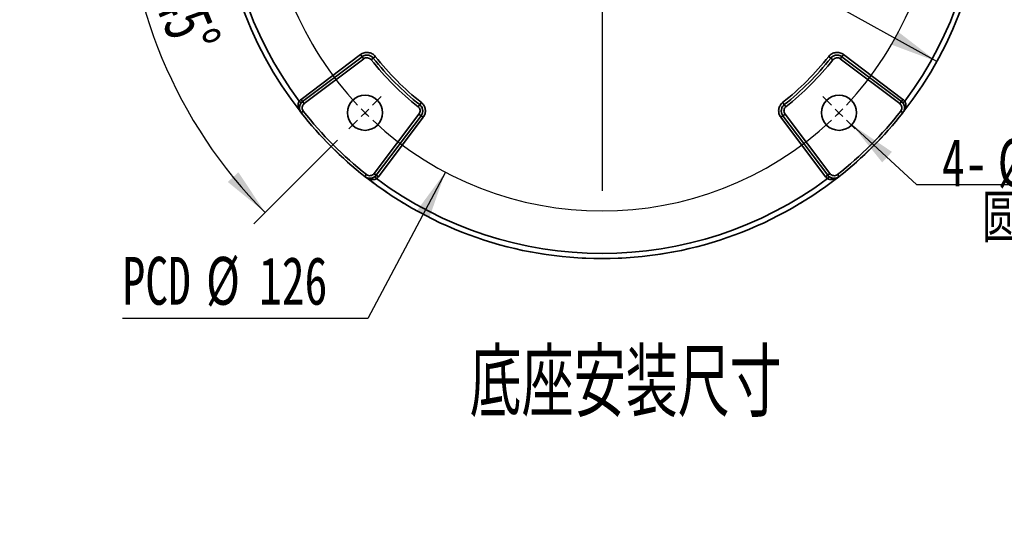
# Model space of a CAD drawing. Header units: millimetres. Extents: x 0 to 297, y 0 to 209.
# Tile 36 of 39: x 183 to 245, y 113 to 145. Entities that reach past the tile are written whole.
import ezdxf

# ---------------------------------------------------------------- set-up
doc = ezdxf.new("R2010")
doc.units = ezdxf.units.MM
doc.layers.add('图层0', color=7, linetype='Continuous')
doc.styles.add('SLDTEXTSTYLE1', font='TXT', dxfattribs={"width": 0.7, "bigfont": 'bigfont'})
doc.styles.add('SLDTEXTSTYLE2', font='TXT', dxfattribs={"width": 0.7})
doc.dimstyles.new('SLDDIMSTYLE1', dxfattribs={"dimtxt": 3, "dimasz": 3, "dimexe": 0, "dimexo": 0.0625, "dimgap": 0.75, "dimtad": 0, "dimtih": 1, "dimtoh": 1, "dimlfac": 3, "dimrnd": 1e-09, "dimzin": 12, "dimdsep": 46, "dimtxsty": 'SLDTEXTSTYLE2', "dimsah": 1, "dimcen": 0, "dimadec": 0, "dimazin": 3, "dimtfac": 1, "dimtmove": 0, "dimatfit": 3, "dimfxl": 0, "dimfrac": 2, "dimtolj": 1, "dimtzin": 12, "dimarcsym": 0})
doc.dimstyles.new('SLDDIMSTYLE5', dxfattribs={"dimtxt": 3, "dimasz": 3, "dimexe": 0, "dimexo": 0.0625, "dimgap": 0.75, "dimtad": 0, "dimtih": 1, "dimtoh": 1, "dimlfac": 3, "dimrnd": 1e-09, "dimzin": 12, "dimdsep": 46, "dimtxsty": 'SLDTEXTSTYLE2', "dimblk1": 'NONE', "dimblk2": 'NONE', "dimsah": 1, "dimcen": 0, "dimadec": 0, "dimazin": 3, "dimtfac": 1, "dimtmove": 0, "dimatfit": 3, "dimldrblk": 'NONE', "dimfxl": 0, "dimfrac": 2, "dimtolj": 1, "dimtzin": 12, "dimarcsym": 0})
doc.dimstyles.new('SLDDIMSTYLE6', dxfattribs={"dimtxt": 3, "dimasz": 3, "dimexe": 0, "dimexo": 0.0625, "dimgap": 0.75, "dimtad": 0, "dimtih": 1, "dimtoh": 1, "dimlfac": 3, "dimrnd": 1e-09, "dimzin": 12, "dimdsep": 46, "dimtxsty": 'SLDTEXTSTYLE2', "dimblk1": 'NONE', "dimblk2": 'NONE', "dimsah": 1, "dimcen": 0, "dimadec": 0, "dimazin": 3, "dimtol": 1, "dimtp": 0.03, "dimtfac": 1, "dimtmove": 0, "dimatfit": 3, "dimldrblk": 'NONE', "dimfxl": 0, "dimfrac": 2, "dimtolj": 1, "dimarcsym": 0})
doc.dimstyles.new('SLDDIMSTYLE7', dxfattribs={"dimtxt": 3, "dimasz": 3, "dimexe": 0, "dimexo": 0.0625, "dimgap": 0.75, "dimtad": 0, "dimtih": 1, "dimtoh": 1, "dimlfac": 3, "dimrnd": 1e-09, "dimzin": 12, "dimdsep": 46, "dimtxsty": 'SLDTEXTSTYLE2', "dimblk1": 'NONE', "dimblk2": 'NONE', "dimsah": 1, "dimcen": 0, "dimadec": 0, "dimazin": 3, "dimtfac": 1, "dimtmove": 0, "dimatfit": 3, "dimldrblk": 'NONE', "dimfxl": 0, "dimfrac": 2, "dimtolj": 1, "dimtzin": 12, "dimarcsym": 0})
doc.dimstyles.new('SLDDIMSTYLE8', dxfattribs={"dimtxt": 3, "dimasz": 3, "dimexe": 0, "dimexo": 0.0625, "dimgap": 0.75, "dimtad": 2, "dimdec": 4, "dimlfac": 3, "dimzin": 12, "dimdsep": 46, "dimtxsty": 'SLDTEXTSTYLE2', "dimsah": 1, "dimcen": 0.09, "dimadec": 1, "dimazin": 3, "dimtfac": 1, "dimtdec": 1, "dimtofl": 0, "dimtmove": 0, "dimatfit": 3, "dimfxl": 0, "dimfrac": 2, "dimtolj": 1, "dimtzin": 12, "dimarcsym": 0})

# ---------------------------------------------------------------- blocks, each defined once
blk = doc.blocks.new('_D_16')
at = {"layer": '图层0'}
for p, q in [((194.454, 167.763), (184.312, 167.763)), ((198.834, 165.332), (194.454, 167.763)), ((240.804, 142.042), (198.834, 165.332))]:
    blk.add_line(p, q, dxfattribs=at)
for points in [[(198.834, 165.332), (201.238, 163.483), (201.675, 164.27)], [(240.804, 142.042), (238.4, 143.891), (237.963, 143.104)]]:
    blk.add_solid(points, dxfattribs=at)
at = {"layer": '图层0', "char_height": 3, "attachment_point": 1, "style": 'SLDTEXTSTYLE2'}
for s, insert in [('%%c', (184.312, 171.63)), ('144', (187.629, 171.63))]:
    blk.add_mtext(s, dxfattribs=dict(at, insert=insert))
blk = doc.blocks.new('_D_20')
at = {"layer": '图层0'}
blk.add_line((205.15, 125.946), (189.771, 125.946), dxfattribs=at)
at = {"layer": '图层0', "char_height": 3, "attachment_point": 1, "style": 'SLDTEXTSTYLE2'}
for s, insert in [('PCD', (189.771, 129.813)), ('%%c', (195.008, 129.813)), ('126', (198.325, 129.813))]:
    blk.add_mtext(s, dxfattribs=dict(at, insert=insert))
blk = doc.blocks.new('_None')
blk = doc.blocks.new('SW_SYMBOL_HOLE_DEPTH')
at = {"layer": '图层0', "color": 0}
for p, q in [((0, 875), (800, 875)), ((400, 875), (400, 75)), ((100, 555), (400, 75)), ((700, 555), (400, 75))]:
    blk.add_line(p, q, dxfattribs=at)
blk = doc.blocks.new('_D_21')
at = {"layer": '图层0'}
blk.add_line((193.839, 158.728), (174.735, 158.728), dxfattribs=at)
at = {"layer": '图层0', "xscale": 0.003490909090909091, "yscale": 0.003490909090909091, "zscale": 0.003490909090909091}
blk.add_blockref('SW_SYMBOL_HOLE_DEPTH', (187.363, 158.973), dxfattribs=at)
at = {"layer": '图层0', "attachment_point": 1, "style": 'SLDTEXTSTYLE2'}
for s, insert, char_height in [('+', (181.544, 163.797), 2), ('0.03', (182.708, 163.797), 2), ('%%c', (174.735, 162.595), 3), ('4', (178.052, 162.595), 3), ('6', (190.506, 162.595), 3), ('0', (182.708, 161.47), 2)]:
    blk.add_mtext(s, dxfattribs=dict(at, insert=insert, char_height=char_height))
blk = doc.blocks.new('_D_22')
at = {"layer": '图层0'}
blk.add_line((239.53, 134.353), (260.147, 134.353), dxfattribs=at)
at = {"layer": '图层0', "char_height": 3, "attachment_point": 1}
for s, insert, style in [('贯穿', (253.164, 137.22), 'SLDTEXTSTYLE1'), ('4-', (241.118, 137.22), 'SLDTEXTSTYLE2'), ('%%c', (244.609, 137.22), 'SLDTEXTSTYLE2'), ('6.6', (247.926, 137.22), 'SLDTEXTSTYLE2'), ('圆周均布', (243.649, 133.728), 'SLDTEXTSTYLE1')]:
    blk.add_mtext(s, dxfattribs=dict(at, insert=insert, style=style))
blk = doc.blocks.new('_D_23')
at = {"layer": '图层0'}
for p, q in [((199.084, 153.687), (188.973, 153.687)), ((203.249, 137.117), (198.008, 131.876))]:
    blk.add_line(p, q, dxfattribs=at)
blk.add_arc((219.819, 153.687), 29.846, 180, 225, dxfattribs=at)
for points in [[(189.973, 153.687), (189.674, 150.668), (190.573, 150.713)], [(198.715, 132.583), (197.036, 135.109), (196.369, 134.506)]]:
    blk.add_solid(points, dxfattribs=at)
at = {"layer": '图层0', "insert": (194.482, 146.971), "char_height": 3, "attachment_point": 1, "rotation": 292.5, "style": 'SLDTEXTSTYLE2'}
blk.add_mtext('45°', dxfattribs=at)
blk = doc.blocks.new('SW_CENTERMARKSYMBOL_0')
at = {"layer": '图层0', "color": 0}
for p, q in [((14.849, -14.183), (14.849, 4.886)), ((-0.471, 0.471), (-1.014, 1.014)), ((30.17, 0.471), (30.712, 1.014)), ((0, 0), (-0.236, 0.236)), ((0, 0), (0.236, -0.236)), ((29.698, 0), (29.463, -0.236)), ((29.698, 0), (29.934, 0.236)), ((0.471, -0.471), (1.014, -1.014)), ((29.227, -0.471), (28.685, -1.014)), ((14.849, -14.849), (14.849, -14.516)), ((-6.817, -14.849), (-7.317, -14.849)), ((-6.151, -14.849), (-6.484, -14.849)), ((-6.151, -14.849), (-5.817, -14.849)), ((-5.484, -14.849), (-4.984, -14.849)), ((14.183, -14.849), (-4.886, -14.849)), ((14.849, -14.849), (14.516, -14.849)), ((14.849, -14.849), (14.849, -15.183)), ((14.849, -14.849), (15.183, -14.849)), ((15.516, -14.849), (34.584, -14.849)), ((35.183, -14.849), (34.849, -14.849)), ((35.849, -14.849), (35.516, -14.849)), ((35.849, -14.849), (36.183, -14.849)), ((36.516, -14.849), (36.849, -14.849)), ((14.849, -15.516), (14.849, -34.584)), ((0.471, -29.227), (1.014, -28.685)), ((29.227, -29.227), (28.685, -28.685)), ((0, -29.698), (0.236, -29.463)), ((29.698, -29.698), (29.463, -29.463)), ((-0.471, -30.17), (-1.014, -30.712)), ((0, -29.698), (-0.236, -29.934)), ((29.698, -29.698), (29.934, -29.934)), ((30.17, -30.17), (30.712, -30.712))]:
    blk.add_line(p, q, dxfattribs=at)
for start, end in [(46.81891, 133.18109), (134.09054, 135), (45, 45.90946), (44.09054, 45), (136.81891, 178.18109), (135, 135.90946), (1.81891, 43.18109), (179.09054, 180), (0, 0.90946), (180, 180.90946), (359.09054, 0), (181.81891, 223.18109), (316.81891, 358.18109), (224.09054, 225), (315, 315.90946), (225, 225.90946), (226.81891, 313.18109), (314.09054, 315)]:
    blk.add_arc((14.849, -14.849), 21, start, end, dxfattribs=at)

msp = doc.modelspace()

# ---------------------------------------------------------------- linework, layer by layer
at = {"color": 7, "linetype": 'Continuous', "lineweight": 35}
for p, q in [((200.961298, 139.678142), (204.68663, 142.485381)), ((204.786871, 142.352356), (201.061539, 139.545117)), ((201.061628, 139.544676), (204.787124, 142.352039)), ((204.887366, 142.219014), (201.16187, 139.411651)), ((204.786871, 142.352356), (204.68663, 142.485381)), ((204.786871, 142.352356), (204.787124, 142.352039)), ((204.787124, 142.352039), (204.887366, 142.219014)), ((205.479189, 142.264176), (205.348826, 142.160333)), ((205.479189, 142.264176), (205.609551, 142.36802)), ((234.158901, 142.264176), (234.028538, 142.36802)), ((234.158901, 142.264176), (234.289263, 142.160333)), ((234.750724, 142.219014), (234.850965, 142.352039)), ((238.47622, 139.411651), (234.750724, 142.219014)), ((234.850965, 142.352039), (234.851218, 142.352356)), ((234.850965, 142.352039), (238.576461, 139.544676)), ((234.851218, 142.352356), (234.95146, 142.485381)), ((238.57655, 139.545117), (234.851218, 142.352356)), ((234.95146, 142.485381), (238.676792, 139.678142)), ((200.972859, 139.459158), (200.843049, 139.563573)), ((201.061539, 139.545117), (200.961298, 139.678142)), ((201.061539, 139.545117), (201.061628, 139.544676)), ((201.061628, 139.544676), (201.16187, 139.411651)), ((208.396276, 139.347089), (208.500119, 139.477451)), ((231.241813, 139.347089), (231.13797, 139.477451)), ((238.47622, 139.411651), (238.576461, 139.544676)), ((238.576461, 139.544676), (238.57655, 139.545117)), ((238.57655, 139.545117), (238.676792, 139.678142)), ((238.66523, 139.459158), (238.79504, 139.563573)), ((200.870372, 139.055904), (200.872431, 139.045711)), ((201.100699, 138.938676), (200.969805, 138.835544)), ((208.396276, 139.347089), (208.292433, 139.216727)), ((231.241813, 139.347089), (231.345657, 139.216727)), ((238.53739, 138.938676), (238.668284, 138.835544)), ((205.543751, 135.02977), (208.351114, 138.755266)), ((208.484138, 138.655025), (205.676776, 134.929529)), ((205.677217, 134.929439), (208.484456, 138.654771)), ((208.617481, 138.55453), (205.810242, 134.829198)), ((208.351114, 138.755266), (208.484138, 138.655025)), ((208.484138, 138.655025), (208.484456, 138.654771)), ((208.484456, 138.654771), (208.617481, 138.55453)), ((231.153633, 138.654771), (231.020608, 138.55453)), ((233.827847, 134.829198), (231.020608, 138.55453)), ((231.153633, 138.654771), (231.153951, 138.655025)), ((231.153633, 138.654771), (233.960872, 134.929439)), ((231.153951, 138.655025), (231.286976, 138.755266)), ((233.961314, 134.929529), (231.153951, 138.655025)), ((231.286976, 138.755266), (234.094339, 135.02977)), ((205.070776, 134.968599), (204.967644, 134.837706)), ((205.543751, 135.02977), (205.676776, 134.929529)), ((205.591258, 134.840759), (205.695673, 134.710949)), ((205.676776, 134.929529), (205.677217, 134.929439)), ((205.677217, 134.929439), (205.810242, 134.829198)), ((233.960872, 134.929439), (233.827847, 134.829198)), ((234.046832, 134.840759), (233.942416, 134.710949)), ((233.960872, 134.929439), (233.961314, 134.929529)), ((233.961314, 134.929529), (234.094339, 135.02977)), ((234.450085, 134.738273), (234.460278, 134.740332)), ((234.567314, 134.968599), (234.670446, 134.837706))]:
    msp.add_line(p, q, dxfattribs=at)
at = {"color": 7, "linetype": 'Continuous', "lineweight": 35, "flags": 128}
for points in [[(238.765658, 139.045711), (238.766649, 139.050614), (238.767717, 139.055904)], [(205.177811, 134.740332), (205.182714, 134.739341), (205.188004, 134.738273)]]:
    msp.add_lwpolyline(points, dxfattribs=at)
at = {"color": 7, "linetype": 'Continuous', "lineweight": 18}
msp.add_circle((219.819045, 153.686945), 24, dxfattribs=at)
at = {"color": 7, "linetype": 'Continuous', "lineweight": 35}
for centre in [(204.969802, 138.837703), (234.668287, 138.837703)]:
    msp.add_circle(centre, 1.1, dxfattribs=at)
for radius, start, end in [(23.988262, 141.80765273, 218.19234727), (23.988262, 321.80765273, 38.19234727), (23.654979, 143.34058703, 216.65941297), (23.654979, 323.34058703, 36.65941297), (18.5, 218.53994579, 231.46005421), (18.333333, 218.53994579, 231.46005421), (18.166667, 218.53994579, 231.46005421), (18.166667, 308.53994579, 321.46005421), (18.333333, 308.53994579, 321.46005421), (18.5, 308.53994579, 321.46005421), (23.99704, 218.23473475, 231.76526525), (23.830399, 218.23473475, 231.76526525), (23.830399, 308.23473475, 321.76526525), (23.99704, 308.23473475, 321.76526525), (23.988313, 231.80697154, 270), (23.654979, 233.34058703, 306.65941297), (23.988313, 270, 308.19303012)]:
    msp.add_arc((219.819045, 153.686945), radius, start, end, dxfattribs=at)
for points, knots in [([(204.68663, 142.485381), (204.755756, 142.537472), (204.834692, 142.575558), (204.95846, 142.608305), (205.001302, 142.615334), (205.087061, 142.620945), (205.129714, 142.61961), (205.214575, 142.608777), (205.257111, 142.599101), (205.338305, 142.572164), (205.377341, 142.55492), (205.452246, 142.512774), (205.487833, 142.487916), (205.552804, 142.432567), (205.582587, 142.40187), (205.609551, 142.36802)], [0, 0, 0, 0, 0.25, 0.25, 0.375, 0.375, 0.5, 0.5, 0.625, 0.625, 0.75, 0.75, 0.875, 0.875, 1, 1, 1, 1]), ([(234.028538, 142.36802), (234.082466, 142.435719), (234.149371, 142.492335), (234.260998, 142.555018), (234.300702, 142.572549), (234.382334, 142.599468), (234.423963, 142.608863), (234.508825, 142.619638), (234.552429, 142.620929), (234.637788, 142.61519), (234.679898, 142.608271), (234.762963, 142.586218), (234.803642, 142.571053), (234.880389, 142.533708), (234.916897, 142.511426), (234.95146, 142.485381)], [0, 0, 0, 0, 0.25, 0.25, 0.375, 0.375, 0.5, 0.5, 0.625, 0.625, 0.75, 0.75, 0.875, 0.875, 1, 1, 1, 1]), ([(205.479189, 142.264176), (205.438736, 142.31496), (205.38929, 142.356959), (205.305017, 142.404401), (205.275738, 142.417344), (205.214837, 142.437568), (205.18293, 142.444837), (205.087446, 142.457057), (205.021754, 142.452722), (204.897951, 142.419997), (204.838729, 142.391433), (204.786871, 142.352356)], [0, 0, 0, 0, 0.25, 0.25, 0.375, 0.375, 0.5, 0.5, 0.75, 0.75, 1, 1, 1, 1]), ([(204.787124, 142.352039), (204.838959, 142.3911), (204.897323, 142.419392), (204.99075, 142.444217), (205.022325, 142.449413), (205.08633, 142.453733), (205.119027, 142.452775), (205.214481, 142.440682), (205.276966, 142.420032), (205.38858, 142.357385), (205.438752, 142.314939), (205.479189, 142.264176)], [0, 0, 0, 0, 0.25, 0.25, 0.375, 0.375, 0.5, 0.5, 0.75, 0.75, 1, 1, 1, 1]), ([(205.348826, 142.160333), (205.294899, 142.228033), (205.214761, 142.272674), (205.087467, 142.288836), (205.043913, 142.285972), (204.960848, 142.263919), (204.921929, 142.245059), (204.887366, 142.219014)], [0, 0, 0, 0, 0.5, 0.5, 0.75, 0.75, 1, 1, 1, 1]), ([(234.158901, 142.264176), (234.199338, 142.31494), (234.248775, 142.35691), (234.333032, 142.404296), (234.362306, 142.41722), (234.423193, 142.437402), (234.455091, 142.444649), (234.550542, 142.456806), (234.616204, 142.452433), (234.739942, 142.419667), (234.79913, 142.3911), (234.850965, 142.352039)], [0, 0, 0, 0, 0.25, 0.25, 0.375, 0.375, 0.5, 0.5, 0.75, 0.75, 1, 1, 1, 1]), ([(234.851218, 142.352356), (234.799361, 142.391433), (234.740962, 142.419722), (234.647488, 142.444515), (234.615897, 142.449698), (234.551862, 142.453984), (234.519153, 142.453005), (234.423667, 142.44085), (234.361169, 142.420155), (234.249534, 142.357435), (234.199353, 142.31496), (234.158901, 142.264176)], [0, 0, 0, 0, 0.25, 0.25, 0.375, 0.375, 0.5, 0.5, 0.75, 0.75, 1, 1, 1, 1]), ([(234.750724, 142.219014), (234.681597, 142.271104), (234.592827, 142.294253), (234.465536, 142.278003), (234.424094, 142.264319), (234.349189, 142.222174), (234.316227, 142.194183), (234.289263, 142.160333)], [0, 0, 0, 0, 0.5, 0.5, 0.75, 0.75, 1, 1, 1, 1]), ([(200.843049, 139.563573), (200.805136, 139.503131), (200.787956, 139.434999), (200.778867, 139.303264), (200.786591, 139.239641), (200.81662, 139.118358), (200.839002, 139.06109), (200.894384, 138.95324), (200.928052, 138.901801), (200.965723, 138.85492)], [0, 0, 0, 0, 0.25, 0.25, 0.5, 0.5, 0.75, 0.75, 1, 1, 1, 1]), ([(200.972859, 139.459158), (200.952984, 139.431541), (200.928796, 139.397932), (200.893678, 139.326927), (200.86253, 139.228227), (200.851459, 139.123909), (200.871926, 139.069751), (200.876411, 139.057882)], [0, 0, 0, 0, 0.199089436, 0.242277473, 0.491268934, 0.888518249, 1, 1, 1, 1]), ([(200.969805, 138.835544), (200.949075, 138.861844), (200.931311, 138.889759), (200.901471, 138.948687), (200.889313, 138.980073), (200.87164, 139.044088), (200.866053, 139.076625), (200.861346, 139.142749), (200.862322, 139.176468), (200.875014, 139.274799), (200.896895, 139.339233), (200.963199, 139.45344), (201.008129, 139.504378), (201.061628, 139.544676)], [0, 0, 0, 0, 0.125, 0.125, 0.25, 0.25, 0.375, 0.375, 0.5, 0.5, 0.75, 0.75, 1, 1, 1, 1]), ([(208.500119, 139.477451), (208.567819, 139.423523), (208.624435, 139.356619), (208.687118, 139.244991), (208.704649, 139.205287), (208.731568, 139.123656), (208.740963, 139.082026), (208.751738, 138.997164), (208.753029, 138.953561), (208.74729, 138.868202), (208.740371, 138.826092), (208.718318, 138.743027), (208.703153, 138.702348), (208.665807, 138.625601), (208.643526, 138.589093), (208.617481, 138.55453)], [0, 0, 0, 0, 0.25, 0.25, 0.375, 0.375, 0.5, 0.5, 0.625, 0.625, 0.75, 0.75, 0.875, 0.875, 1, 1, 1, 1]), ([(231.020608, 138.55453), (230.968518, 138.623657), (230.930432, 138.702593), (230.897685, 138.82636), (230.890655, 138.869202), (230.885045, 138.954961), (230.886379, 138.997614), (230.897213, 139.082475), (230.906889, 139.125011), (230.933826, 139.206205), (230.95107, 139.245241), (230.993216, 139.320146), (231.018074, 139.355733), (231.073422, 139.420704), (231.10412, 139.450487), (231.13797, 139.477451)], [0, 0, 0, 0, 0.25, 0.25, 0.375, 0.375, 0.5, 0.5, 0.625, 0.625, 0.75, 0.75, 0.875, 0.875, 1, 1, 1, 1]), ([(238.576461, 139.544676), (238.603211, 139.524527), (238.627503, 139.502059), (238.671372, 139.452674), (238.691126, 139.425417), (238.724519, 139.368013), (238.738208, 139.337971), (238.759598, 139.275219), (238.767238, 139.242365), (238.779999, 139.144044), (238.775245, 139.076164), (238.740213, 138.94884), (238.709744, 138.888143), (238.668284, 138.835544)], [0, 0, 0, 0, 0.125, 0.125, 0.25, 0.25, 0.375, 0.375, 0.5, 0.5, 0.75, 0.75, 1, 1, 1, 1]), ([(238.761679, 139.057882), (238.766164, 139.069751), (238.78663, 139.123909), (238.77556, 139.228227), (238.744411, 139.326927), (238.709293, 139.397932), (238.685106, 139.431541), (238.66523, 139.459158)], [0, 0, 0, 0, 0.111481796, 0.508731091, 0.757722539, 0.800910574, 1, 1, 1, 1]), ([(201.16187, 139.411651), (201.126197, 139.38477), (201.096244, 139.350791), (201.052049, 139.274612), (201.037469, 139.231636), (201.026202, 139.144193), (201.02935, 139.099114), (201.052923, 139.013726), (201.073056, 138.973761), (201.100699, 138.938676)], [0, 0, 0, 0, 0.25, 0.25, 0.5, 0.5, 0.75, 0.75, 1, 1, 1, 1]), ([(208.351114, 138.755266), (208.403204, 138.824393), (208.426353, 138.913163), (208.410103, 139.040454), (208.396419, 139.081895), (208.354273, 139.1568), (208.326283, 139.189762), (208.292433, 139.216727)], [0, 0, 0, 0, 0.5, 0.5, 0.75, 0.75, 1, 1, 1, 1]), ([(208.396276, 139.347089), (208.44704, 139.306652), (208.48901, 139.257215), (208.536396, 139.172957), (208.549319, 139.143684), (208.569502, 139.082796), (208.576748, 139.050899), (208.588906, 138.955448), (208.584533, 138.889786), (208.551767, 138.766047), (208.5232, 138.70686), (208.484138, 138.655025)], [0, 0, 0, 0, 0.25, 0.25, 0.375, 0.375, 0.5, 0.5, 0.75, 0.75, 1, 1, 1, 1]), ([(208.484456, 138.654771), (208.523533, 138.706629), (208.551822, 138.765028), (208.576615, 138.858502), (208.581797, 138.890093), (208.586084, 138.954128), (208.585105, 138.986837), (208.57295, 139.082322), (208.552254, 139.144821), (208.489534, 139.256455), (208.447059, 139.306636), (208.396276, 139.347089)], [0, 0, 0, 0, 0.25, 0.25, 0.375, 0.375, 0.5, 0.5, 0.75, 0.75, 1, 1, 1, 1]), ([(231.241813, 139.347089), (231.19103, 139.306636), (231.149031, 139.257191), (231.101589, 139.172917), (231.088645, 139.143638), (231.068421, 139.082737), (231.061153, 139.050831), (231.048932, 138.955346), (231.053268, 138.889654), (231.085993, 138.765851), (231.114556, 138.70663), (231.153633, 138.654771)], [0, 0, 0, 0, 0.25, 0.25, 0.375, 0.375, 0.5, 0.5, 0.75, 0.75, 1, 1, 1, 1]), ([(231.153951, 138.655025), (231.11489, 138.706859), (231.086597, 138.765224), (231.061773, 138.85865), (231.056577, 138.890225), (231.052256, 138.954231), (231.053215, 138.986927), (231.065307, 139.082381), (231.085958, 139.144866), (231.148604, 139.25648), (231.191051, 139.306653), (231.241813, 139.347089)], [0, 0, 0, 0, 0.25, 0.25, 0.375, 0.375, 0.5, 0.5, 0.75, 0.75, 1, 1, 1, 1]), ([(231.345657, 139.216727), (231.277957, 139.162799), (231.233316, 139.082661), (231.217154, 138.955368), (231.220018, 138.911813), (231.242071, 138.828748), (231.260931, 138.789829), (231.286976, 138.755266)], [0, 0, 0, 0, 0.5, 0.5, 0.75, 0.75, 1, 1, 1, 1]), ([(238.53739, 138.938676), (238.565034, 138.97376), (238.585349, 139.014243), (238.608712, 139.099159), (238.611888, 139.144429), (238.60056, 139.231862), (238.586055, 139.274664), (238.541538, 139.351243), (238.511892, 139.38477), (238.47622, 139.411651)], [0, 0, 0, 0, 0.25, 0.25, 0.5, 0.5, 0.75, 0.75, 1, 1, 1, 1]), ([(205.676776, 134.929529), (205.656627, 134.902779), (205.634158, 134.878487), (205.584773, 134.834617), (205.557517, 134.814864), (205.500113, 134.78147), (205.47007, 134.767782), (205.407319, 134.746392), (205.374465, 134.738751), (205.276144, 134.72599), (205.208264, 134.730745), (205.08094, 134.765777), (205.020243, 134.796246), (204.967644, 134.837706)], [0, 0, 0, 0, 0.125, 0.125, 0.25, 0.25, 0.375, 0.375, 0.5, 0.5, 0.75, 0.75, 1, 1, 1, 1]), ([(205.070776, 134.968599), (205.10586, 134.940956), (205.146342, 134.920641), (205.231259, 134.897277), (205.276529, 134.894102), (205.363962, 134.90543), (205.406764, 134.919934), (205.483343, 134.964451), (205.51687, 134.994097), (205.543751, 135.02977)], [0, 0, 0, 0, 0.25, 0.25, 0.5, 0.5, 0.75, 0.75, 1, 1, 1, 1]), ([(205.189982, 134.744311), (205.20185, 134.739826), (205.256009, 134.71936), (205.360326, 134.73043), (205.459027, 134.761579), (205.530032, 134.796696), (205.56364, 134.820884), (205.591258, 134.840759)], [0, 0, 0, 0, 0.1114817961, 0.5087310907, 0.757722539, 0.8009105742, 1, 1, 1, 1]), ([(233.942416, 134.710949), (234.002859, 134.673036), (234.070991, 134.655857), (234.202726, 134.646767), (234.266349, 134.654491), (234.387632, 134.68452), (234.444899, 134.706903), (234.55275, 134.762284), (234.604188, 134.795953), (234.651069, 134.833623)], [0, 0, 0, 0, 0.25, 0.25, 0.5, 0.5, 0.75, 0.75, 1, 1, 1, 1]), ([(234.670446, 134.837706), (234.644146, 134.816975), (234.616231, 134.799211), (234.557303, 134.769372), (234.525917, 134.757214), (234.461901, 134.73954), (234.429365, 134.733954), (234.36324, 134.729246), (234.329522, 134.730222), (234.23119, 134.742914), (234.166756, 134.764795), (234.05255, 134.831099), (234.001612, 134.876029), (233.961314, 134.929529)], [0, 0, 0, 0, 0.125, 0.125, 0.25, 0.25, 0.375, 0.375, 0.5, 0.5, 0.75, 0.75, 1, 1, 1, 1]), ([(234.046832, 134.840759), (234.074449, 134.820884), (234.108057, 134.796696), (234.179062, 134.761579), (234.277763, 134.73043), (234.38208, 134.71936), (234.436239, 134.739826), (234.448107, 134.744311)], [0, 0, 0, 0, 0.199089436, 0.242277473, 0.491268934, 0.888518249, 1, 1, 1, 1]), ([(234.094339, 135.02977), (234.12122, 134.994097), (234.155199, 134.964144), (234.231378, 134.919949), (234.274354, 134.90537), (234.361796, 134.894102), (234.406876, 134.89725), (234.492264, 134.920823), (234.532229, 134.940956), (234.567314, 134.968599)], [0, 0, 0, 0, 0.25, 0.25, 0.5, 0.5, 0.75, 0.75, 1, 1, 1, 1])]:
    msp.add_open_spline(points, degree=3, knots=knots, dxfattribs=at)
for points in [[(200.843049, 139.563573), (200.877713, 139.606668), (200.917128, 139.644858), (200.961298, 139.678142)], [(201.061539, 139.545117), (201.028412, 139.520144), (200.998853, 139.49149), (200.972859, 139.459158)], [(238.66523, 139.459158), (238.639237, 139.49149), (238.609678, 139.520144), (238.57655, 139.545117)], [(238.676792, 139.678142), (238.720961, 139.644858), (238.760376, 139.606668), (238.79504, 139.563573)], [(205.591258, 134.840759), (205.62359, 134.866753), (205.652244, 134.896312), (205.677217, 134.929439)], [(205.810242, 134.829198), (205.776958, 134.785029), (205.738767, 134.745613), (205.695673, 134.710949)], [(233.942416, 134.710949), (233.899322, 134.745613), (233.861131, 134.785029), (233.827847, 134.829198)], [(233.960872, 134.929439), (233.985846, 134.896312), (234.0145, 134.866753), (234.046832, 134.840759)]]:
    msp.add_open_spline(points, degree=3, dxfattribs=at)
at = {"color": 8, "linetype": 'Continuous', "lineweight": 35}
for points in [[(238.79504, 139.563573), (238.812439, 139.528325), (238.848437, 139.455393), (238.861992, 139.313006), (238.832943, 139.131643), (238.774189, 138.996054), (238.724154, 138.926852), (238.721599, 138.923319)], [(205.695673, 134.710949), (205.660424, 134.693551), (205.587493, 134.657553), (205.445106, 134.643998), (205.263743, 134.673046), (205.128154, 134.7318), (205.058952, 134.781836), (205.055418, 134.784391)]]:
    msp.add_open_spline(points, degree=3, knots=[0, 0, 0, 0, 0.157687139, 0.326264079, 0.599418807, 0.979545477, 1, 1, 1, 1], dxfattribs=at)
at = {"layer": '图层0'}
for p, q in [((235.476858, 138.091906), (239.530164, 134.353287)), ((210.002694, 135.122483), (205.150332, 125.945807))]:
    msp.add_line(p, q, dxfattribs=at)
for points in [[(235.476858, 138.091906), (237.376955, 135.727137), (237.987152, 136.388695)], [(210.002694, 135.122483), (208.202548, 132.680767), (208.998168, 132.260067)]]:
    msp.add_solid(points, dxfattribs=at)

# ---------------------------------------------------------------- block references
msp.add_blockref('SW_CENTERMARKSYMBOL_0', (204.969802, 168.536187), dxfattribs=at)

# ---------------------------------------------------------------- texts
at = {"layer": '图层0', "insert": (221.303341, 124.023426), "char_height": 4.2333333, "attachment_point": 2, "style": 'SLDTEXTSTYLE1'}
msp.add_mtext('底座安装尺寸', dxfattribs=at)

# ---------------------------------------------------------------- dimensions: what is measured, and where the dimension line sits
at = {"layer": '图层0'}
dim = msp.add_diameter_dim_2p(p1=(198.833595, 165.332153), p2=(240.804495, 142.041736), dimstyle='SLDDIMSTYLE1', dxfattribs=at)
dim.commit()
dim.dimension.update_dxf_attribs({"geometry": '_D_16', "text_midpoint": (188.58882, 170.008519), "dimtype": 163})
for p1, text, dimstyle, picture, middle in [((0.89564, 0.692329), '<>{\\fGDT;x}6', 'SLDDIMSTYLE6', '_D_21', (183.493446, 161.137386)), ((1.642467, 0.971739), '4-<>贯穿\\P圆周均布', 'SLDDIMSTYLE7', '_D_22', (250.632455, 133.852416)), ((29.7362, 20.790126), 'PCD<>', 'SLDDIMSTYLE5', '_D_20', (196.666791, 128.19164))]:
    dim = msp.add_diameter_dim_2p(p1=p1, p2=(0, 0), text=text, dimstyle=dimstyle, dxfattribs=at)
    dim.commit()
    dim.dimension.update_dxf_attribs({"geometry": picture, "text_midpoint": middle, "dimtype": 163})
dim = msp.add_angular_dim_2l(base=(192.244901, 142.265361), line1=((203.956283, 137.824183), (205.983322, 139.851222)), line2=((239.553848, 153.686945), (200.084241, 153.686945)), dimstyle='SLDDIMSTYLE8', dxfattribs=at)
dim.commit()
dim.dimension.update_dxf_attribs({"geometry": '_D_23', "text_midpoint": (192.244901, 142.265361), "dimtype": 162})

doc.saveas('drawing.dxf')
